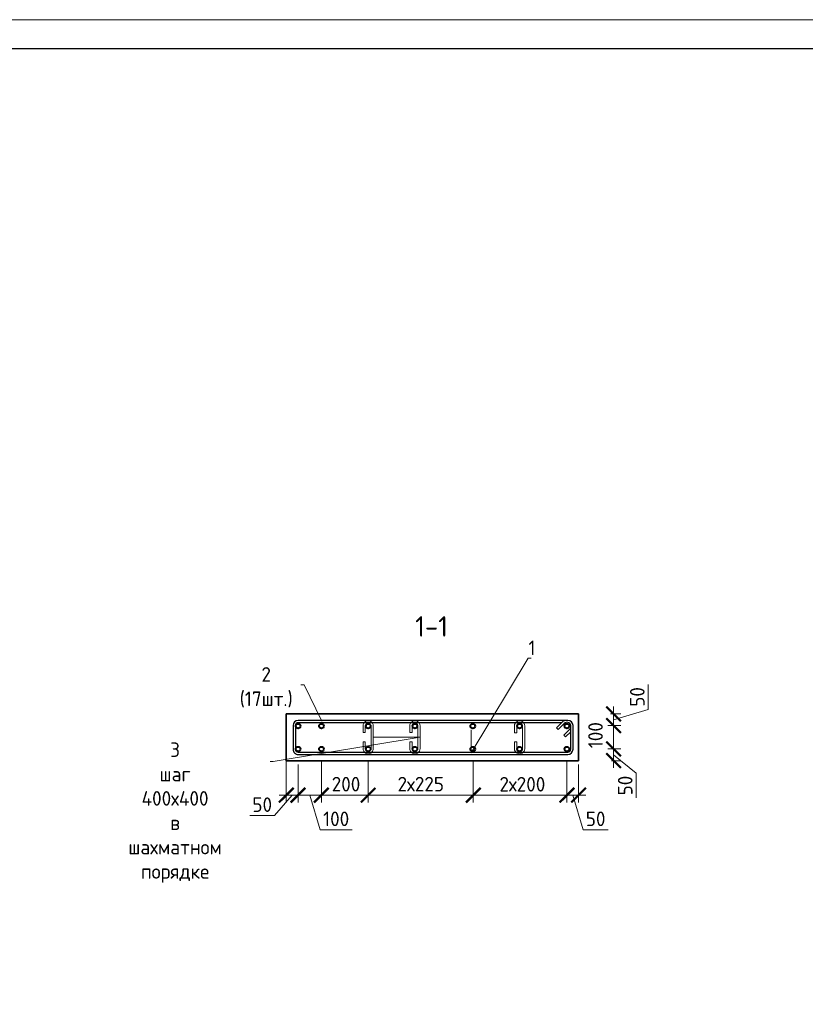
# Model space of a CAD drawing. Header units: millimetres. Extents: x 369815 to 1481759, y -423071 to -27917.
# Tile 194 of 256: x 558024 to 571462, y -252729 to -235873. Entities that reach past the tile are written whole.
import ezdxf
from ezdxf import colors
from ezdxf.entities.mleader import LeaderData, LeaderLine
from ezdxf.math import Vec2, Vec3

# ---------------------------------------------------------------- set-up
doc = ezdxf.new("R2010")
doc.units = ezdxf.units.MM
for name, color, linetype, lineweight in [('1 Стены', 3, 'Continuous', 30), ('Арм_шпильки', 143, 'Continuous', 18), ('Армирование', 3, 'Continuous', 40), ('подоснова', 151, 'Continuous', 5), ('РАЗМЕРЫ', 1, 'Continuous', 9), ('ТОНКИЕ', 7, 'Continuous', 9)]:
    doc.layers.add(name, color=color, linetype=linetype, lineweight=lineweight)
doc.layers.add('Колонна_ бетон', color=7, linetype='Continuous', lineweight=50, true_color=0xb4b496)
doc.layers.add('ТОЛСТЫЕ_ОСНОВНЫЕ', color=6, linetype='Continuous')
doc.styles.add('GOST 2.304', font='CS_Gost2304.shx')
doc.styles.add('GOST-2.304_Type-B', font='GOST_Common.ttf')
doc.dimstyles.new('мой 25', dxfattribs={"dimscale": 100, "dimtxt": 2.5, "dimasz": 2.5, "dimexe": 1.25, "dimexo": 0.625, "dimtad": 1, "dimdec": 0, "dimlfac": 0.5, "dimtxsty": 'GOST-2.304_Type-B', "dimblk": 'ARCHTICK', "dimcen": 2.5, "dimdle": 1.25, "dimaunit": 1, "dimadec": 1, "dimazin": 2, "dimtfac": 1, "dimtdec": 0, "dimtmove": 1, "dimatfit": 3, "dimfxl": 6, "dimfxlon": 1, "dimtfill": 1, "dimlwd": -1, "dimlwe": -1, "dimarcsym": 0})

# ---------------------------------------------------------------- blocks, each defined once
blk = doc.blocks.new('*U78')
at = {"layer": 'ТОЛСТЫЕ_ОСНОВНЫЕ', "color": 6}
blk.add_lwpolyline([(20, 5), (415, 5), (415, 292), (20, 292)], close=True, dxfattribs=at)
at = {"layer": 'ТОНКИЕ'}
blk.add_lwpolyline([(0, 0), (420, 0), (420, 297), (0, 297)], close=True, dxfattribs=at)
blk = doc.blocks.new('*U125')
at = {"color": 0, "linetype": 'ByBlock', "lineweight": -2}
for p, q in [((114.7, 1199.2), (12.5, 1199.2)), ((-10, 1176.7), (-10, 12.5)), ((-10, 1169.7), (-10, 1176.7)), ((22, 1128.4), (-3.4, 1153.8)), ((0, 1169.7), (0, 1176.7)), ((0, 1150.4), (0, 12.5)), ((3.7, 1160.9), (29.1, 1135.5)), ((114.7, 1189.2), (12.5, 1189.2)), ((53.8, 1160.1), (28.3, 1185.6)), ((38.8, 1189.3), (60.9, 1167.2)), ((60.9, 1167.2), (53.8, 1160.1)), ((127.2, 12.5), (127.2, 1176.7)), ((137.2, 12.5), (137.2, 1176.7)), ((29.1, 1135.5), (22, 1128.4)), ((12.5, 0), (114.7, 0)), ((12.5, -10), (114.7, -10))]:
    blk.add_line(p, q, dxfattribs=at)
for centre, radius, start, end in [((12.5, 1176.7), 22.5, 90, 180), ((114.7, 1176.7), 22.5, 0, 90), ((12.5, 1169.7), 22.5, 180, 225), ((12.5, 1176.7), 12.5, 90, 180), ((12.5, 1169.7), 12.5, 180, 225), ((19.5, 1176.7), 12.5, 45, 90), ((114.7, 1176.7), 12.5, 0, 90), ((12.5, 12.5), 22.5, 180, 270), ((12.5, 12.5), 12.5, 180, 270), ((114.7, 12.5), 12.5, 270, 0), ((114.7, 12.5), 22.5, 270, 0)]:
    blk.add_arc(centre, radius, start, end, dxfattribs=at)
at = {"style": 'GOST 2.304', "oblique": 15, "flags": 9}
for tag, p in [('ДИАМЕТР', (-52.8, -63)), ('КЛАСС', (-53, -68.7)), ('ДЛИНА', (-52.5, -73.8)), ('ПОЗИЦИЯ', (-52.3, -58)), ('МАССА', (-52.3, -78.3))]:
    blk.add_attdef(tag, p, '', height=2.5, dxfattribs=at)
blk = doc.blocks.new('_ArchTick')
at = {"color": 0, "linetype": 'ByBlock', "const_width": 0.15}
blk.add_lwpolyline([(-0.5, -0.5), (0.5, 0.5)], dxfattribs=at)
blk = doc.blocks.new('*D873')
at = {"layer": 'DEFPOINTS', "color": 0, "transparency": 16777216}
for p in [(567585, -247758, -2880), (567385, -247957, -2880), (568183, -247957)]:
    blk.add_point(p, dxfattribs=at)
at = {"layer": 'РАЗМЕРЫ', "color": 0, "linetype": 'Continuous', "transparency": 16777216}
for p, q in [((568776, -247680), (568776, -247255)), ((568131, -247758), (568308, -247758)), ((568183, -247633), (568183, -248082)), ((568183, -247858), (568776, -247680)), ((568086, -247957), (568308, -247957))]:
    blk.add_line(p, q, dxfattribs=at)
at = {"layer": 'РАЗМЕРЫ', "color": 0, "transparency": 16777216, "xscale": 250, "yscale": 250, "zscale": 250}
for p, rotation in [((568183, -247758), 90), ((568183, -247957), 270)]:
    blk.add_blockref('_ArchTick', p, dxfattribs=dict(at, rotation=rotation))
at = {"layer": 'РАЗМЕРЫ', "color": 0, "transparency": 16777216, "insert": (568589, -247467), "char_height": 250, "attachment_point": 5, "rotation": 90, "style": 'GOST-2.304_Type-B', "bg_fill": 3, "box_fill_scale": 1.1, "bg_fill_color": 256, "bg_fill_true_color": 13158600, "bg_fill_transparency": 0}
blk.add_mtext('50', dxfattribs=at)
blk = doc.blocks.new('*D874')
at = {"layer": 'DEFPOINTS', "color": 0, "transparency": 16777216}
for p in [(567385, -248358, -2880), (568183, -248358), (568087, -248558)]:
    blk.add_point(p, dxfattribs=at)
at = {"layer": 'РАЗМЕРЫ', "color": 0, "linetype": 'Continuous', "transparency": 16777216}
for p, q in [((568183, -248683), (568183, -248233)), ((568086, -248358), (568308, -248358)), ((568149, -248558), (568308, -248558)), ((568183, -248458), (568569, -248772)), ((568569, -248772), (568569, -249197))]:
    blk.add_line(p, q, dxfattribs=at)
at = {"layer": 'РАЗМЕРЫ', "color": 0, "transparency": 16777216, "xscale": 250, "yscale": 250, "zscale": 250}
for p, rotation in [((568183, -248358), 90), ((568183, -248558), 270)]:
    blk.add_blockref('_ArchTick', p, dxfattribs=dict(at, rotation=rotation))
at = {"layer": 'РАЗМЕРЫ', "color": 0, "transparency": 16777216, "insert": (568382, -248984), "char_height": 250, "attachment_point": 5, "rotation": 90, "style": 'GOST-2.304_Type-B', "bg_fill": 3, "box_fill_scale": 1.1, "bg_fill_color": 256, "bg_fill_true_color": 13158600, "bg_fill_transparency": 0}
blk.add_mtext('50', dxfattribs=at)
blk = doc.blocks.new('*D875')
at = {"layer": 'DEFPOINTS', "color": 0, "transparency": 16777216}
for p in [(568183, -247957, 2880), (568183, -247957)]:
    blk.add_point(p, dxfattribs=at)
at = {"layer": 'РАЗМЕРЫ', "color": 0, "linetype": 'Continuous', "transparency": 16777216}
for p, q in [((568183, -248483), (568183, -247832)), ((568276, -247957), (568308, -247957)), ((568115, -248358), (568308, -248358))]:
    blk.add_line(p, q, dxfattribs=at)
at = {"layer": 'РАЗМЕРЫ', "color": 0, "transparency": 16777216, "insert": (567874, -248121), "char_height": 250, "attachment_point": 5, "rotation": 90, "style": 'GOST-2.304_Type-B', "bg_fill": 3, "box_fill_scale": 1.1, "bg_fill_color": 256, "bg_fill_true_color": 13158600, "bg_fill_transparency": 0}
blk.add_mtext('100', dxfattribs=at)
at = {"layer": 'DEFPOINTS', "color": 0, "transparency": 16777216}
blk.add_point((568052, -248358), dxfattribs=at)
at = {"layer": 'РАЗМЕРЫ', "color": 0, "transparency": 16777216, "xscale": 250, "yscale": 250, "zscale": 250}
for p, rotation in [((568183, -247957), 90), ((568183, -248358), 270)]:
    blk.add_blockref('_ArchTick', p, dxfattribs=dict(at, rotation=rotation))
blk = doc.blocks.new('*D876')
at = {"layer": 'DEFPOINTS', "color": 0, "transparency": 16777216}
for p in [(563185, -248358), (563985, -248358), (563185, -249148)]:
    blk.add_point(p, dxfattribs=at)
at = {"layer": 'РАЗМЕРЫ', "color": 0, "linetype": 'Continuous', "transparency": 16777216}
for p, q in [((563185, -248548), (563185, -249273)), ((563985, -248548), (563985, -249273)), ((564110, -249148), (563060, -249148))]:
    blk.add_line(p, q, dxfattribs=at)
at = {"layer": 'РАЗМЕРЫ', "color": 0, "transparency": 16777216, "insert": (563606, -248960), "char_height": 250, "attachment_point": 5, "style": 'GOST-2.304_Type-B', "bg_fill": 3, "box_fill_scale": 1.1, "bg_fill_color": 256, "bg_fill_true_color": 13158600, "bg_fill_transparency": 0}
blk.add_mtext('200', dxfattribs=at)
at = {"layer": 'РАЗМЕРЫ', "color": 0, "transparency": 16777216, "xscale": 250, "yscale": 250, "zscale": 250, "rotation": 180}
blk.add_blockref('_ArchTick', (563185, -249148), dxfattribs=at)
at = {"layer": 'РАЗМЕРЫ', "color": 0, "transparency": 16777216, "xscale": 250, "yscale": 250, "zscale": 250}
blk.add_blockref('_ArchTick', (563985, -249148), dxfattribs=at)
blk = doc.blocks.new('*D877')
at = {"layer": 'DEFPOINTS', "color": 0, "transparency": 16777216}
for p in [(563985, -248358), (565784, -248558), (565784, -249148)]:
    blk.add_point(p, dxfattribs=at)
at = {"layer": 'РАЗМЕРЫ', "color": 0, "linetype": 'Continuous', "transparency": 16777216}
for p, q in [((563985, -248548), (563985, -249273)), ((565784, -248621), (565784, -249273)), ((563860, -249148), (565909, -249148))]:
    blk.add_line(p, q, dxfattribs=at)
at = {"layer": 'РАЗМЕРЫ', "color": 0, "transparency": 16777216, "xscale": 250, "yscale": 250, "zscale": 250, "rotation": 180}
blk.add_blockref('_ArchTick', (563985, -249148), dxfattribs=at)
at = {"layer": 'РАЗМЕРЫ', "color": 0, "transparency": 16777216, "xscale": 250, "yscale": 250, "zscale": 250}
blk.add_blockref('_ArchTick', (565784, -249148), dxfattribs=at)
at = {"layer": 'РАЗМЕРЫ', "color": 0, "transparency": 16777216, "insert": (564885, -248960), "char_height": 250, "attachment_point": 5, "style": 'GOST-2.304_Type-B', "bg_fill": 3, "box_fill_scale": 1.1, "bg_fill_color": 256, "bg_fill_true_color": 13158600, "bg_fill_transparency": 0}
blk.add_mtext('2х225', dxfattribs=at)
blk = doc.blocks.new('*D878')
at = {"layer": 'DEFPOINTS', "color": 0, "transparency": 16777216}
for p in [(567385, -248358), (567585, -248558), (567585, -249148)]:
    blk.add_point(p, dxfattribs=at)
at = {"layer": 'РАЗМЕРЫ', "color": 0, "linetype": 'Continuous', "transparency": 16777216}
for p, q in [((567385, -248548), (567385, -249273)), ((567585, -248621), (567585, -249273)), ((567260, -249148), (567710, -249148)), ((567485, -249148), (567663, -249742)), ((567663, -249742), (568088, -249742))]:
    blk.add_line(p, q, dxfattribs=at)
at = {"layer": 'РАЗМЕРЫ', "color": 0, "transparency": 16777216, "xscale": 250, "yscale": 250, "zscale": 250, "rotation": 180}
blk.add_blockref('_ArchTick', (567385, -249148), dxfattribs=at)
at = {"layer": 'РАЗМЕРЫ', "color": 0, "transparency": 16777216, "xscale": 250, "yscale": 250, "zscale": 250}
blk.add_blockref('_ArchTick', (567585, -249148), dxfattribs=at)
at = {"layer": 'РАЗМЕРЫ', "color": 0, "transparency": 16777216, "insert": (567876, -249554), "char_height": 250, "attachment_point": 5, "style": 'GOST-2.304_Type-B', "bg_fill": 3, "box_fill_scale": 1.1, "bg_fill_color": 256, "bg_fill_true_color": 13158600, "bg_fill_transparency": 0}
blk.add_mtext('50', dxfattribs=at)
blk = doc.blocks.new('*U123')
for p, q in [((-8, 0), (-7.4, 4.7)), ((-7.4, 4.7), (-5.6, 9)), ((-5.6, 9), (-2.7, 12.7)), ((-2.7, 12.7), (1, 15.6)), ((1, 15.6), (5.3, 17.4)), ((5.3, 17.4), (10, 18)), ((34, 18), (10, 18)), ((10, 10), (34, 10)), ((34, 10), (34, 18)), ((66, 18), (90, 18)), ((66, 10), (66, 18)), ((90, 10), (66, 10)), ((94.7, 17.4), (90, 18)), ((99, 15.6), (94.7, 17.4)), ((102.7, 12.7), (99, 15.6)), ((105.6, 9), (102.7, 12.7)), ((107.4, 4.7), (105.6, 9)), ((108, 0), (107.4, 4.7)), ((107.4, -4.7), (108, 0)), ((-7.4, -4.7), (-8, 0)), ((-5.6, -9), (-7.4, -4.7)), ((-2.7, -12.7), (-5.6, -9)), ((1, -15.6), (-2.7, -12.7)), ((5.3, -17.4), (1, -15.6)), ((10, -18), (5.3, -17.4)), ((10, -18), (90, -18)), ((90, -18), (94.7, -17.4)), ((94.7, -17.4), (99, -15.6)), ((99, -15.6), (102.7, -12.7)), ((102.7, -12.7), (105.6, -9)), ((105.6, -9), (107.4, -4.7))]:
    blk.add_line(p, q)
at = {"color": 0, "linetype": 'ByBlock', "lineweight": -2}
for p, q in [((0, 0), (0.3, 2.6)), ((0.3, 2.6), (1.3, 5)), ((1.3, 5), (2.9, 7.1)), ((2.9, 7.1), (5, 8.7)), ((5, 8.7), (7.4, 9.7)), ((7.4, 9.7), (10, 10)), ((92.6, 9.7), (90, 10)), ((95, 8.7), (92.6, 9.7)), ((97.1, 7.1), (95, 8.7)), ((98.7, 5), (97.1, 7.1)), ((99.7, 2.6), (98.7, 5)), ((100, 0), (99.7, 2.6)), ((99.7, -2.6), (100, 0)), ((0.3, -2.6), (0, 0)), ((1.3, -5), (0.3, -2.6)), ((2.9, -7.1), (1.3, -5)), ((5, -8.7), (2.9, -7.1)), ((7.4, -9.7), (5, -8.7)), ((10, -10), (7.4, -9.7)), ((10, -10), (90, -10)), ((90, -10), (92.6, -9.7)), ((92.6, -9.7), (95, -8.7)), ((95, -8.7), (97.1, -7.1)), ((97.1, -7.1), (98.7, -5)), ((98.7, -5), (99.7, -2.6))]:
    blk.add_line(p, q, dxfattribs=at)
at = {"style": 'GOST 2.304', "oblique": 15, "flags": 9}
for tag, p in [('ДИАМЕТР', (117.8, -62.2)), ('ПОЗИЦИЯ', (118, -56.6)), ('КЛАСС', (118, -67.8)), ('ДЛИНА', (118.1, -72.5)), ('МАССА', (118.7, -78.2))]:
    blk.add_attdef(tag, p, '', height=2.5, dxfattribs=at)
blk = doc.blocks.new('_None')
blk = doc.blocks.new('*D879')
at = {"layer": 'DEFPOINTS', "color": 0, "transparency": 16777216}
for p in [(565784, -248360), (567385, -248548), (565784, -249149)]:
    blk.add_point(p, dxfattribs=at)
at = {"layer": 'РАЗМЕРЫ', "color": 0, "linetype": 'Continuous', "transparency": 16777216}
for p, q in [((565784, -248549), (565784, -249274)), ((567385, -248610), (567385, -249274)), ((567510, -249149), (565659, -249149))]:
    blk.add_line(p, q, dxfattribs=at)
at = {"layer": 'РАЗМЕРЫ', "color": 0, "transparency": 16777216, "xscale": 250, "yscale": 250, "zscale": 250, "rotation": 180}
blk.add_blockref('_ArchTick', (565784, -249149), dxfattribs=at)
at = {"layer": 'РАЗМЕРЫ', "color": 0, "transparency": 16777216, "xscale": 250, "yscale": 250, "zscale": 250}
blk.add_blockref('_ArchTick', (567385, -249149), dxfattribs=at)
at = {"layer": 'РАЗМЕРЫ', "color": 0, "transparency": 16777216, "insert": (566623, -248962), "char_height": 250, "attachment_point": 5, "style": 'GOST-2.304_Type-B', "bg_fill": 3, "box_fill_scale": 1.1, "bg_fill_color": 256, "bg_fill_true_color": 13158600, "bg_fill_transparency": 0}
blk.add_mtext('2х200', dxfattribs=at)
blk = doc.blocks.new('*D880')
at = {"layer": 'DEFPOINTS', "color": 0, "transparency": 16777216}
for p in [(562585, -248358), (562785, -248558), (562785, -249148)]:
    blk.add_point(p, dxfattribs=at)
at = {"layer": 'РАЗМЕРЫ', "color": 0, "linetype": 'Continuous', "transparency": 16777216}
for p, q in [((562585, -248548), (562585, -249273)), ((562785, -248621), (562785, -249273)), ((562685, -249148), (562385, -249499)), ((562460, -249148), (562910, -249148)), ((562385, -249499), (561960, -249499))]:
    blk.add_line(p, q, dxfattribs=at)
at = {"layer": 'РАЗМЕРЫ', "color": 0, "transparency": 16777216, "xscale": 250, "yscale": 250, "zscale": 250, "rotation": 180}
blk.add_blockref('_ArchTick', (562585, -249148), dxfattribs=at)
at = {"layer": 'РАЗМЕРЫ', "color": 0, "transparency": 16777216, "xscale": 250, "yscale": 250, "zscale": 250}
blk.add_blockref('_ArchTick', (562785, -249148), dxfattribs=at)
at = {"layer": 'РАЗМЕРЫ', "color": 0, "transparency": 16777216, "insert": (562173, -249311), "char_height": 250, "attachment_point": 5, "style": 'GOST-2.304_Type-B', "bg_fill": 3, "box_fill_scale": 1.1, "bg_fill_color": 256, "bg_fill_true_color": 13158600, "bg_fill_transparency": 0}
blk.add_mtext('50', dxfattribs=at)
blk = doc.blocks.new('*D881')
at = {"layer": 'DEFPOINTS', "color": 0, "transparency": 16777216}
for p in [(562785, -248558), (563185, -248871), (563185, -249148)]:
    blk.add_point(p, dxfattribs=at)
at = {"layer": 'РАЗМЕРЫ', "color": 0, "linetype": 'Continuous', "transparency": 16777216}
for p, q in [((562785, -248621), (562785, -249273)), ((563185, -248933), (563185, -249273)), ((562660, -249148), (563310, -249148)), ((562985, -249148), (563163, -249742)), ((563163, -249742), (563713, -249742))]:
    blk.add_line(p, q, dxfattribs=at)
at = {"layer": 'РАЗМЕРЫ', "color": 0, "transparency": 16777216, "xscale": 250, "yscale": 250, "zscale": 250, "rotation": 180}
blk.add_blockref('_ArchTick', (562785, -249148), dxfattribs=at)
at = {"layer": 'РАЗМЕРЫ', "color": 0, "transparency": 16777216, "xscale": 250, "yscale": 250, "zscale": 250}
blk.add_blockref('_ArchTick', (563185, -249148), dxfattribs=at)
at = {"layer": 'РАЗМЕРЫ', "color": 0, "lineweight": 50, "transparency": 16777216, "insert": (563438, -249554), "char_height": 250, "attachment_point": 5, "style": 'GOST-2.304_Type-B', "bg_fill": 3, "box_fill_scale": 1.1, "bg_fill_color": 256, "bg_fill_true_color": 13158600, "bg_fill_transparency": 0}
blk.add_mtext('100', dxfattribs=at)

msp = doc.modelspace()

# ---------------------------------------------------------------- linework, layer by layer
at = {"layer": '1 Стены', "color": 252, "lineweight": 0, "true_color": 0x939598}
for p, q in [((562585.3, -248559, 3100), (562585.3, -247759, 3100)), ((562585.3, -247759, 3100), (567585.2, -247759, 3100)), ((567585.2, -248559, 3100), (562585.3, -248559, 3100))]:
    msp.add_line(p, q, dxfattribs=at)
at = {"layer": 'Армирование', "color": 3}
for centre in [(562785.3, -247965, 3100), (563185.3, -247965, 3100), (563985.3, -247965, 3100), (564785.3, -247965, 3100), (565775.2, -247966.4, 3100), (566575.2, -247966.4, 3100), (567385.3, -247965, 3100), (562785.3, -248358.4, 3100), (566575.2, -248359.8, 3100), (567385.3, -248358.4, 3100)]:
    msp.add_circle(centre, 40, dxfattribs=at)
at = {"layer": 'Колонна_ бетон', "color": 180, "linetype": 'Continuous', "lineweight": 35, "transparency": 33554687}
for p, q in [((562585.2, -247758.4, 5980), (567585.2, -247758.4, 5980)), ((562585.2, -247758.4, 5980), (562585.2, -248558.4, 5980)), ((567585.2, -248558.4, 5980), (567585.2, -247758.4, 5980)), ((562585.2, -248558.4, 5980), (567585.2, -248558.4, 5980))]:
    msp.add_line(p, q, dxfattribs=at)

# ---------------------------------------------------------------- block references
at = {"xscale": 100, "yscale": 100, "zscale": 100}
msp.add_blockref('*U78', (542900.4, -265573.2, 3100), dxfattribs=at)
at = {"lineweight": 30, "xscale": 3.959999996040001, "yscale": 3.959999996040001, "zscale": 3.959999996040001, "rotation": 269.9999999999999}
msp.add_blockref('*U125', (562740.6, -247908.4, 3100), dxfattribs=at)
at = {"layer": 'Арм_шпильки', "color": 3, "xscale": 4.875, "yscale": 4.875, "zscale": 4.875, "rotation": 89.99999999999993}
msp.add_blockref('*U123', (566575.2, -248401.6, 3100), dxfattribs=at)

# ---------------------------------------------------------------- texts
at = {"layer": 'РАЗМЕРЫ', "insert": (565069.6, -246260.2, 3100), "char_height": 350, "attachment_point": 5, "style": 'GOST-2.304_Type-B'}
msp.add_mtext_dynamic_manual_height_columns('1-1', width=3941.213, gutter_width=625, heights=[0], dxfattribs=at)

# ---------------------------------------------------------------- leaders
at = {"layer": 'подоснова'}
ml = msp.add_multileader_mtext('Standard', dxfattribs=at)
ml.set_content('2 (17шт.)', color=256, style='GOST-2.304_Type-B')
ml.set_leader_properties(color=256, linetype='ByLayer', lineweight=15)
ml.set_arrow_properties(name='NONE')
ml.build(insert=Vec2(0, 0))
ml.multileader.update_dxf_attribs({"text_left_attachment_type": 6, "text_right_attachment_type": 6, "dogleg_length": 10, "arrow_head_size": 18})
ctx = ml.context
ctx.base_point, ctx.char_height, ctx.arrow_head_size, ctx.landing_gap_size, ctx.plane_origin = Vec3(561603.1, -247257, 3100), 250, 18, 20, Vec3(559500.2, -246710.9, 3100)
ctx.left_attachment, ctx.right_attachment, ctx.text_align_type = 6, 6, 1
notes = []
notes.append((ctx, [(1, (1, 1, 0), (562888.7, -247257, 3100), (-1, 0), 10, [(0, [(563190, -247880.4, 3100)], 0, [])])]))
ctx.mtext.insert, ctx.mtext.width, ctx.mtext.alignment, ctx.mtext.flow_direction = Vec3(562240.9, -246957, 3100), 22.898, 2, 5
for ctx, leaders in notes:
    for number, flags, end, landing, length, lines in leaders:
        leader = LeaderData()
        leader.index, (leader.has_last_leader_line, leader.has_dogleg_vector, leader.attachment_direction) = number, flags
        leader.last_leader_point, leader.dogleg_vector, leader.dogleg_length = Vec3(end), Vec3(landing), length
        for number, points, colour, breaks in lines:
            line = LeaderLine()
            line.index, line.vertices, line.color, line.breaks = number, Vec3.list(points), colors.encode_raw_color(colour), breaks
            leader.lines.append(line)
        ctx.leaders.append(leader)

# ---------------------------------------------------------------- next in the draw order: dimensions: what is measured, and where the dimension line sits
at = {"layer": 'РАЗМЕРЫ', "color": 146, "true_color": 0x006272}
dim = msp.add_linear_dim(base=(568182.5, -247957, 5980), p1=(567585.2, -247758.4, 3100), p2=(567385.3, -247957, 3100), angle=90, dimstyle='мой 25', override={"dimlfac": 0.25}, dxfattribs=at)
dim.commit()
dim.dimension.update_dxf_attribs({"geometry": '*D873', "text_midpoint": (568588.8, -247617.1, 5980)})
dim = msp.add_linear_dim(base=(568182.5, -248358.4, 5980), p1=(568086.8, -248558.4, 5980), p2=(567385.3, -248358.4, 3100), angle=90, dimstyle='мой 25', override={"dimlfac": 0.25}, dxfattribs=at)
dim.commit()
dim.dimension.update_dxf_attribs({"geometry": '*D874', "text_midpoint": (568569.1, -248834.4, 5980), "dimtype": 160})
dim = msp.add_linear_dim(base=(563185.3, -249148, 3100), p1=(563985.3, -248358.4, 3100), p2=(563185.3, -248358.4, 3100), angle=180, text='200', dimstyle='мой 25', override={"dimlfac": 0.25}, dxfattribs=at)
dim.commit()
dim.dimension.update_dxf_attribs({"geometry": '*D876', "text_midpoint": (563606.2, -249148, 3100), "dimtype": 160})

# ---------------------------------------------------------------- next in the draw order: linework, layer by layer
at = {"layer": 'Армирование', "color": 3}
msp.add_circle((563185.3, -248358.4, 3100), 40, dxfattribs=at)

# ---------------------------------------------------------------- next in the draw order: dimensions: what is measured, and where the dimension line sits
at = {"layer": 'РАЗМЕРЫ', "color": 146, "true_color": 0x006272}
dim = msp.add_linear_dim(base=(568182.5, -247957, 3100), p1=(568052.2, -248358.4, 3100), p2=(568182.5, -247957, 5980), angle=90, dimstyle='мой 25', override={"dimlfac": 0.25}, dxfattribs=at)
dim.commit()
dim.dimension.update_dxf_attribs({"geometry": '*D875', "text_midpoint": (568061, -248121.3, 3100), "dimtype": 160})
dim = msp.add_linear_dim(base=(565784, -249148, 3100), p1=(563985.3, -248358.4, 3100), p2=(565784, -248558.4, 3100), angle=180, text='2х225', dimstyle='мой 25', override={"dimlfac": 0.25}, dxfattribs=at)
dim.commit()
dim.dimension.update_dxf_attribs({"geometry": '*D877', "text_midpoint": (564884.6, -248960.5, 3100)})

# ---------------------------------------------------------------- next in the draw order: linework, layer by layer
at = {"layer": 'Армирование', "color": 3}
for centre in [(563985.3, -248358.4, 3100), (564785.3, -248358.4, 3100), (565775.2, -248359.8, 3100)]:
    msp.add_circle(centre, 40, dxfattribs=at)

# ---------------------------------------------------------------- next in the draw order: block references
at = {"layer": 'Арм_шпильки', "color": 3, "xscale": 4.875, "yscale": 4.875, "zscale": 4.875, "rotation": 89.99999999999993}
for p in [(563985.3, -248400.2, 3100), (564785.3, -248400.2, 3100)]:
    msp.add_blockref('*U123', p, dxfattribs=at)

# ---------------------------------------------------------------- next in the draw order: dimensions: what is measured, and where the dimension line sits
at = {"layer": 'РАЗМЕРЫ', "color": 146, "true_color": 0x006272}
dim = msp.add_linear_dim(base=(567585.2, -249148, 3100), p1=(567385.3, -248358.4, 3100), p2=(567585.2, -248558.4, 3100), angle=180, dimstyle='мой 25', override={"dimlfac": 0.25}, dxfattribs=at)
dim.commit()
dim.dimension.update_dxf_attribs({"geometry": '*D878', "text_midpoint": (567725.9, -249554.2, 3100)})

# ---------------------------------------------------------------- next in the draw order: leaders
at = {"layer": 'подоснова'}
ml = msp.add_multileader_mtext('Standard', dxfattribs=at)
ml.set_content('1 ', color=256, style='GOST-2.304_Type-B')
ml.set_leader_properties(color=256, linetype='ByLayer', lineweight=15)
ml.set_arrow_properties(name='NONE')
ml.build(insert=Vec2(0, 0))
ml.multileader.update_dxf_attribs({"text_left_attachment_type": 6, "text_right_attachment_type": 6, "dogleg_length": 10, "arrow_head_size": 18})
ctx = ml.context
ctx.base_point, ctx.char_height, ctx.arrow_head_size, ctx.landing_gap_size, ctx.plane_origin = Vec3(566729.8, -246800.4, 3100), 250, 18, 20, Vec3(563976.2, -245497.9, 3100)
ctx.left_attachment, ctx.right_attachment, ctx.text_align_type = 6, 6, 1
notes = []
notes.append((ctx, [(0, (1, 1, 0), (566719.8, -246800.4, 3100), (1, 0), 10, [(1, [(565746.7, -248028.3, 3100), (565746.7, -248421.7, 3100)], 0, [])])]))
ctx.mtext.insert, ctx.mtext.width, ctx.mtext.alignment, ctx.mtext.flow_direction = Vec3(566787.3, -246500.4, 3100), 22.898, 2, 5
ml = msp.add_multileader_mtext('Standard', dxfattribs=at)
ml.set_content('3 шаг 400х400 \\Pв шахматном порядке ', color=256, style='GOST-2.304_Type-B')
ml.set_leader_properties(color=256, linetype='ByLayer', lineweight=15)
ml.set_arrow_properties(name='NONE')
ml.build(insert=Vec2(0, 0))
ml.multileader.update_dxf_attribs({"text_left_attachment_type": 6, "text_right_attachment_type": 6, "dogleg_length": 10, "arrow_head_size": 18})
ctx = ml.context
ctx.base_point, ctx.char_height, ctx.arrow_head_size, ctx.landing_gap_size, ctx.plane_origin = Vec3(559013.9, -248570.3, 3100), 250, 18, 20, Vec3(561988.1, -248865.4, 3100)
ctx.left_attachment, ctx.right_attachment, ctx.text_align_type = 6, 6, 1
notes.append((ctx, [(1, (1, 1, 0), (562360.2, -248570.3, 3100), (-1, 0), 10, [(1, [(564073, -248156.5, 3100), (564873, -248156.5, 3100)], 0, [])])]))
ctx.mtext.insert, ctx.mtext.width, ctx.mtext.alignment, ctx.mtext.flow_direction = Vec3(560682.1, -248245.3, 3100), 22.898, 2, 5
for ctx, leaders in notes:
    for number, flags, end, landing, length, lines in leaders:
        leader = LeaderData()
        leader.index, (leader.has_last_leader_line, leader.has_dogleg_vector, leader.attachment_direction) = number, flags
        leader.last_leader_point, leader.dogleg_vector, leader.dogleg_length = Vec3(end), Vec3(landing), length
        for number, points, colour, breaks in lines:
            line = LeaderLine()
            line.index, line.vertices, line.color, line.breaks = number, Vec3.list(points), colors.encode_raw_color(colour), breaks
            leader.lines.append(line)
        ctx.leaders.append(leader)

# ---------------------------------------------------------------- next in the draw order: dimensions: what is measured, and where the dimension line sits
at = {"layer": 'РАЗМЕРЫ', "color": 146, "true_color": 0x006272}
dim = msp.add_linear_dim(base=(562785.3, -249148, 3100), p1=(562585.3, -248358.4, 3100), p2=(562785.3, -248558.4, 3100), angle=180, dimstyle='мой 25', override={"dimlfac": 0.25}, dxfattribs=at)
dim.commit()
dim.dimension.update_dxf_attribs({"geometry": '*D880', "text_midpoint": (562323, -249498.9, 3100), "dimtype": 160})
dim = msp.add_linear_dim(base=(565784, -249149.3, 3100), p1=(567385.3, -248548, 3100), p2=(565784, -248359.8, 3100), angle=180, text='2х200', dimstyle='мой 25', override={"dimlfac": 0.25}, dxfattribs=at)
dim.commit()
dim.dimension.update_dxf_attribs({"geometry": '*D879', "text_midpoint": (566622.5, -249149.3, 3100), "dimtype": 160})

# ---------------------------------------------------------------- next in the draw order: dimensions: what is measured, and where the dimension line sits
at = {"layer": 'РАЗМЕРЫ', "color": 146, "lineweight": 50, "true_color": 0x006272}
dim = msp.add_linear_dim(base=(563185.3, -249148, 3100), p1=(562785.3, -248558.4, 3100), p2=(563185.3, -248870.9, 3100), angle=180, dimstyle='мой 25', override={"dimlfac": 0.25}, dxfattribs=at)
dim.commit()
dim.dimension.update_dxf_attribs({"geometry": '*D881', "text_midpoint": (563225.9, -249554.2, 3100)})

doc.saveas('drawing.dxf')
